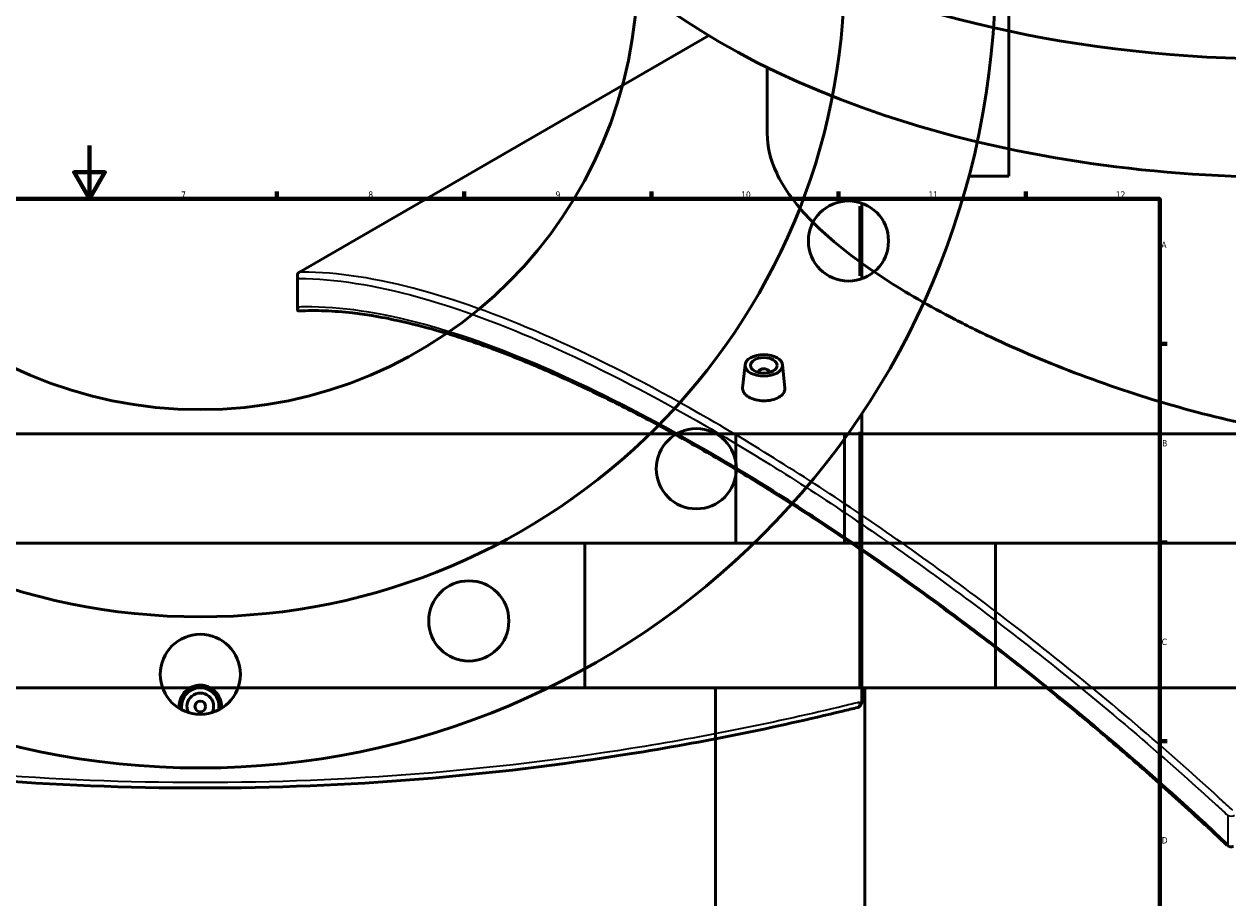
# Model space of a CAD drawing. Header units: millimetres. Extents: x -674 to 1236, y -345 to 971.
# Tile 11 of 13: x 396 to 846, y 313 to 639. Entities that reach past the tile are written whole.
import ezdxf

# ---------------------------------------------------------------- set-up
doc = ezdxf.new("R2010")
doc.units = ezdxf.units.MM
for name, color, linetype, lineweight in [('Border (ANSI)', 7, 'Continuous', 70), ('Dimension (ANSI)', 7, 'Continuous', 25), ('Visible (ANSI)', 7, 'Continuous', 50), ('Visible Narrow (ANSI)', 7, 'Continuous', 35)]:
    doc.layers.add(name, color=color, linetype=linetype, lineweight=lineweight)
doc.styles.add('Note Text (ANSI)', font='tahoma.ttf')
doc.dimstyles.new('Default - mm (ANSI)', dxfattribs={"dimtxt": 2.4, "dimasz": 2.5, "dimexe": 3.175, "dimexo": 1.6002, "dimgap": 0.8, "dimtad": 0, "dimtoh": 1, "dimdec": 0, "dimrnd": 1e-08, "dimzin": 4, "dimdsep": 46, "dimtxsty": 'Note Text (ANSI)', "dimcen": 0.09, "dimdle": 10, "dimclrd": 256, "dimclre": 256, "dimclrt": 5, "dimadec": 1, "dimazin": 1, "dimtfac": 1.27, "dimtofl": 0, "dimtmove": 0, "dimatfit": 3, "dimfxl": 1, "dimtolj": 1, "dimtzin": 4, "dimlwd": -1, "dimlwe": -1, "dimarcsym": 0})

# ---------------------------------------------------------------- blocks, each defined once
blk = doc.blocks.new('Borders Default Border')
at = {"layer": 'Border (ANSI)'}
for p, q in [((490.58, 574), (490.58, 576.8)), ((560.67, 574), (560.67, 576.8)), ((630.75, 574), (630.75, 576.8)), ((700.83, 574), (700.83, 576.8)), ((770.92, 574), (770.92, 576.8)), ((821, 519.75), (823.8, 519.75)), ((821, 445.5), (823.8, 445.5)), ((821, 371.25), (823.8, 371.25))]:
    blk.add_line(p, q, dxfattribs=at)
at = {"layer": 'Border (ANSI)', "flags": 128}
for points in [[(420.5, 594), (420.5, 574), (414.73, 584), (426.27, 584), (420.5, 574)], [(20, 20), (20, 574), (821, 574), (821, 20), (20, 20)]]:
    blk.add_lwpolyline(points, dxfattribs=at)
at = {"layer": 'Border (ANSI)', "color": 5, "true_color": 0x0000ff, "char_height": 2.4, "attachment_point": 7, "style": 'Note Text (ANSI)'}
for s, insert in [('7', (454.8, 574.4)), ('8', (524.84, 574.35)), ('9', (594.92, 574.35)), ('10', (664.35, 574.35)), ('11', (734.43, 574.4)), ('12', (804.52, 574.4)), ('A', (821.58, 555.68)), ('B', (821.87, 481.43)), ('C', (821.71, 407.13)), ('D', (821.72, 332.93))]:
    blk.add_mtext(s, dxfattribs=dict(at, insert=insert))
blk = doc.blocks.new('*D7')
at = {"layer": 'Defpoints', "color": 0, "transparency": 16777216}
for p in [(402.94, 811.18), (521.03, 506.25)]:
    blk.add_point(p, dxfattribs=at)
at = {"layer": 'Dimension (ANSI)', "transparency": 16777216}
for p, q in [((447.56, 695.94), (403.84, 808.85)), ((444.4, 695.94), (447.56, 695.94))]:
    blk.add_line(p, q, dxfattribs=at)
blk.add_solid([(404.23, 809), (403.45, 808.7), (402.94, 811.18)], dxfattribs=at)
at = {"layer": 'Dimension (ANSI)', "color": 5, "transparency": 16777216, "insert": (435.84, 697.24), "char_height": 2.4, "attachment_point": 1, "style": 'Note Text (ANSI)'}
blk.add_mtext('\\A1;∅327', dxfattribs=at)
blk = doc.blocks.new('*D8')
at = {"layer": 'Defpoints', "color": 0, "transparency": 16777216}
for p in [(295.95, 905.57), (628.02, 411.86)]:
    blk.add_point(p, dxfattribs=at)
at = {"layer": 'Dimension (ANSI)', "transparency": 16777216}
for p, q in [((348.73, 827.1), (297.34, 903.49)), ((345.53, 827.1), (348.73, 827.1))]:
    blk.add_line(p, q, dxfattribs=at)
blk.add_solid([(297.69, 903.73), (296.99, 903.26), (295.95, 905.57)], dxfattribs=at)
at = {"layer": 'Dimension (ANSI)', "color": 5, "transparency": 16777216, "insert": (337.03, 828.39), "char_height": 2.4, "attachment_point": 1, "style": 'Note Text (ANSI)'}
blk.add_mtext('\\A1;∅595', dxfattribs=at)

msp = doc.modelspace()

# ---------------------------------------------------------------- linework, layer by layer
at = {"layer": 'Visible (ANSI)'}
for p, q in [((764.48, 734.96), (764.48, 582.46)), ((499.09, 546.63), (652.25, 635.06)), ((674.13, 598.48), (674.13, 623.16)), ((749.55, 582.46), (764.48, 582.46)), ((709.48, 544.11), (709.48, 572.41)), ((498.34, 532.65), (498.34, 545.29)), ((665.84, 512.01), (664.91, 503.36)), ((670.83, 509.31), (670.83, 509.11)), ((674.83, 509.31), (674.83, 509.11)), ((679.81, 512.01), (680.74, 503.36)), ((709.48, 385.78), (709.48, 493.64)), ((702.98, 486.21), (220.98, 486.21)), ((1144.38, 486.21), (662.38, 486.21)), ((662.38, 445.21), (662.38, 486.21)), ((702.98, 445.21), (702.98, 486.21)), ((759.48, 445.21), (164.48, 445.21)), ((1200.88, 445.21), (605.88, 445.21)), ((605.88, 391.21), (605.88, 445.21)), ((759.48, 391.21), (759.48, 445.21)), ((759.48, 391.21), (164.48, 391.21)), ((1200.88, 391.21), (605.88, 391.21)), ((654.78, 179.36), (654.78, 391.21)), ((710.58, 221.21), (710.58, 391.21))]:
    msp.add_line(p, q, dxfattribs=at)
for centre, radius in [((461.98, 658.71), 297.5), ((461.98, 658.71), 241), ((461.98, 658.71), 163.5), ((704.5, 558.26), 15), ((647.6, 473.1), 15), ((562.44, 416.19), 15), ((461.98, 396.21), 15), ((461.98, 384.21), 2)]:
    msp.add_circle(centre, radius, dxfattribs=at)
for centre, radius, start, end in [((461.98, 384.21), 7, 349.0194, 190.9806), ((461.98, 384.21), 5, 332.1819, 207.8181), ((707.48, 385.78), 2, 283.9626, 0), ((847.53, 333.72), 2, 226.6007, 300)]:
    msp.add_arc(centre, radius, start, end, dxfattribs=at)
for centre, major_axis, start_param, end_param in [((866.93, 798.06), (-297.5, 0), 4.915974, 10.791989), ((866.93, 753.97), (-297.5, 0), 0, 3.141593), ((672.83, 509.31), (-2, 0), 2.963882, 6.460896)]:
    msp.add_ellipse(centre, major_axis=major_axis, ratio=0.57735, start_param=start_param, end_param=end_param, dxfattribs=at)
for major_axis in [(-7, 0), (5, 0)]:
    msp.add_ellipse((672.83, 511.76), major_axis=major_axis, ratio=0.57735, dxfattribs=at)
for points, knots in [([(1003.26, 502.28), (998.92, 499.78), (994.31, 497.47), (984.6, 493.3), (979.5, 491.45), (963.6, 486.65), (952.17, 484.48), (928.43, 482.18), (916.09, 482.05), (891.34, 483.48), (878.92, 485.05), (854.95, 489.29), (842.54, 492.13), (817.78, 498.97), (805.43, 502.98), (781.68, 511.75), (770.24, 516.53), (754.34, 523.91), (749.24, 526.41), (739.54, 531.43), (734.93, 533.96), (726.26, 538.96), (722.07, 541.52), (714.08, 546.71), (710.29, 549.35), (699.64, 557.29), (693.52, 562.65), (683.75, 573.24), (680.07, 578.48), (675.26, 588.7), (674.13, 593.69), (674.13, 598.48)], [0, 0, 0, 0, 1.841108, 1.841108, 3.682215, 3.682215, 7.36443, 7.36443, 11.046645, 11.046645, 14.72886, 14.72886, 18.40672, 18.40672, 22.08458, 22.08458, 25.76244, 25.76244, 27.60137, 27.60137, 29.4403, 29.4403, 31.27923, 31.27923, 33.11816, 33.11816, 36.79602, 36.79602, 40.47388, 40.47388, 44.15174, 44.15174, 44.15174, 44.15174]), ([(498.62, 544.22), (498.62, 544.22), (498.62, 544.22), (498.52, 544.42), (498.44, 544.62), (498.35, 545.02), (498.33, 545.22), (498.36, 545.65), (498.42, 545.87), (498.62, 546.25), (498.76, 546.4), (498.92, 546.52)], [-0.2885815, -0.2885815, -0.2885815, -0.2885815, -0.2878581, -0.2878581, -0.218913, -0.218913, -0.1513696, -0.1513696, -0.0712534, -0.0712534, 0, 0, 0, 0]), ([(498.91, 532.11), (498.8, 532.1), (498.71, 532.12), (498.53, 532.18), (498.45, 532.25), (498.33, 532.49), (498.32, 532.67), (498.4, 533.08), (498.49, 533.32), (498.62, 533.57), (498.62, 533.57), (498.62, 533.58)], [-0.4669062, -0.4669062, -0.4669062, -0.4669062, -0.4024995, -0.4024995, -0.298374, -0.298374, -0.1579357, -0.1579357, 0, 0, 0.0013067, 0.0013067, 0.0013067, 0.0013067]), ([(846.15, 332.27), (839.79, 338.28), (833.36, 344.22), (820.4, 355.89), (813.87, 361.64), (800.73, 372.94), (794.13, 378.49), (780.88, 389.38), (774.23, 394.71), (764.25, 402.55), (760.92, 405.13), (754.27, 410.24), (750.94, 412.76), (744.29, 417.75), (740.96, 420.21), (734.33, 425.08), (731.01, 427.48), (724.39, 432.21), (721.09, 434.54), (714.5, 439.15), (711.22, 441.41), (704.66, 445.88), (701.4, 448.07), (694.89, 452.4), (691.64, 454.52), (685.18, 458.7), (681.97, 460.75), (675.57, 464.78), (672.38, 466.76), (666.05, 470.63), (662.9, 472.53), (656.64, 476.24), (653.52, 478.06), (647.34, 481.62), (644.27, 483.35), (638.17, 486.74), (635.14, 488.39), (629.14, 491.62), (626.16, 493.18), (620.25, 496.23), (617.32, 497.71), (611.51, 500.59), (608.63, 501.98), (602.93, 504.68), (600.11, 505.98), (594.52, 508.5), (591.76, 509.71), (586.28, 512.04), (583.58, 513.16), (578.23, 515.31), (575.58, 516.34), (570.36, 518.3), (567.78, 519.23), (562.68, 521), (560.16, 521.84), (555.19, 523.42), (552.74, 524.16), (545.49, 526.24), (540.79, 527.43), (532.8, 529.18), (529.45, 529.82), (523.74, 530.74), (521.33, 531.08), (515.42, 531.76), (511.98, 532.02), (505.29, 532.28), (502.05, 532.26), (498.91, 532.11)], [6.923683, 6.923683, 6.923683, 6.923683, 9.558584, 9.558584, 12.193485, 12.193485, 14.828386, 14.828386, 17.463287, 17.463287, 18.780738, 18.780738, 20.098188, 20.098188, 21.415639, 21.415639, 22.733089, 22.733089, 24.05054, 24.05054, 25.36799, 25.36799, 26.685441, 26.685441, 28.002892, 28.002892, 29.320342, 29.320342, 30.637793, 30.637793, 31.955243, 31.955243, 33.272694, 33.272694, 34.590144, 34.590144, 35.907595, 35.907595, 37.225045, 37.225045, 38.542496, 38.542496, 39.859947, 39.859947, 41.177397, 41.177397, 42.494848, 42.494848, 43.812298, 43.812298, 45.129749, 45.129749, 46.447199, 46.447199, 47.76465, 47.76465, 49.082101, 49.082101, 51.717002, 51.717002, 53.693177, 53.693177, 55.175309, 55.175309, 57.398507, 57.398507, 59.621705, 59.621705, 59.621705, 59.621705]), ([(678.44, 499.81), (677.73, 499.4), (676.84, 499.05), (674.89, 498.6), (673.82, 498.49), (671.83, 498.51), (670.77, 498.63), (668.82, 499.11), (667.93, 499.46), (666.52, 500.27), (665.91, 500.79), (665.1, 501.9), (664.9, 502.51), (664.9, 503.17), (664.9, 503.26), (664.91, 503.36)], [0, 0, 0, 0, 0.298757, 0.298757, 0.597514, 0.597514, 0.89622, 0.89622, 1.194926, 1.194926, 1.493633, 1.493633, 1.792339, 1.792339, 1.840822, 1.840822, 1.840822, 1.840822]), ([(680.74, 503.36), (680.75, 503.27), (680.76, 503.17), (680.76, 502.49), (680.56, 501.87), (679.75, 500.73), (679.14, 500.22), (678.44, 499.81)], [4.1334827, 4.1334827, 4.1334827, 4.1334827, 4.1821915, 4.1821915, 4.4809485, 4.4809485, 4.7797056, 4.7797056, 4.7797056, 4.7797056]), ([(454.09, 383.46), (454.06, 383.71), (454.05, 383.97), (454.05, 385.21), (454.25, 386.27), (455.06, 388.22), (455.67, 389.12), (457.08, 390.52), (457.97, 391.13), (459.93, 391.94), (460.99, 392.14), (462.98, 392.14), (464.04, 391.94), (465.99, 391.13), (466.89, 390.52), (468.3, 389.12), (468.91, 388.22), (469.72, 386.27), (469.92, 385.21), (469.92, 384.21)], [2.315595, 2.315595, 2.315595, 2.315595, 2.389853, 2.389853, 2.68861, 2.68861, 2.987367, 2.987367, 3.286073, 3.286073, 3.584779, 3.584779, 3.883485, 3.883485, 4.182192, 4.182192, 4.480949, 4.480949, 4.779706, 4.779706, 4.779706, 4.779706]), ([(216, 383.83), (217.83, 383.38), (219.68, 382.93), (246.72, 376.36), (273.5, 370.89), (326.86, 362.38), (353.27, 359.17), (407.12, 354.83), (434.55, 353.71), (461.98, 353.71), (489.42, 353.71), (516.85, 354.83), (570.69, 359.17), (597.1, 362.38), (650.46, 370.89), (677.23, 376.36), (704.28, 382.92), (706.12, 383.38), (707.97, 383.83)], [2.789415, 2.789415, 2.789415, 2.789415, 3.451532, 3.451532, 12.459584, 12.459584, 20.673503, 20.673503, 28.887426, 28.887426, 28.887426, 37.10135, 37.10135, 45.315269, 45.315269, 54.320552, 54.320552, 54.984851, 54.984851, 54.984851, 54.984851])]:
    msp.add_open_spline(points, degree=3, knots=knots, dxfattribs=at)
for points in [[(499.09, 546.63), (499.03, 546.6), (498.98, 546.56), (498.92, 546.52)], [(469.92, 384.21), (469.92, 383.97), (469.9, 383.71), (469.88, 383.46)]]:
    msp.add_open_spline(points, degree=3, dxfattribs=at)
at = {"layer": 'Visible Narrow (ANSI)'}
for p, q in [((708.54, 571.26), (708.54, 545.26)), ((498.62, 533.58), (498.62, 544.22)), ((708.54, 486.91), (708.54, 391.1)), ((708.63, 385.78), (709.48, 385.78)), ((846.5, 343.38), (846.5, 332.73))]:
    msp.add_line(p, q, dxfattribs=at)
for centre, major_axis, ratio, start_param, end_param in [((707.48, 385.78), (0.48, -1.94), 0.518835, 0.072125, 1.370379), ((847.53, 344.37), (2, 0), 0.57735, 4.170685, 5.497787), ((847.53, 333.72), (-1.37, -1.45), 0.049585, 5.507141, 6.283185)]:
    msp.add_ellipse(centre, major_axis=major_axis, ratio=ratio, start_param=start_param, end_param=end_param, dxfattribs=at)
for points, knots in [([(848.28, 345.32), (846.65, 346.83), (845.02, 348.33), (821.22, 370.14), (798.38, 389.45), (754.56, 423.93), (733.57, 439.31), (692.35, 467.47), (672.12, 480.24), (652.68, 491.47), (633.23, 502.69), (614.58, 512.38), (579.47, 528.28), (563.02, 534.51), (531.2, 543.7), (516.09, 546.3), (501.38, 546.63), (500.23, 546.64), (499.09, 546.63)], [-54.984851, -54.984851, -54.984851, -54.984851, -54.320552, -54.320552, -45.315269, -45.315269, -37.10135, -37.10135, -28.887426, -28.887426, -28.887426, -20.673503, -20.673503, -12.459584, -12.459584, -3.451532, -3.451532, -2.676557, -2.676557, -2.676557, -2.676557]), ([(498.62, 544.22), (499.6, 544.22), (500.58, 544.21), (515.06, 543.84), (530.13, 541.22), (561.85, 532), (578.25, 525.78), (613.26, 509.88), (631.86, 500.22), (651.26, 489.02), (670.66, 477.82), (690.85, 465.09), (731.99, 437.01), (752.93, 421.68), (796.68, 387.33), (819.48, 368.09), (843.24, 346.38), (844.87, 344.88), (846.5, 343.38)], [2.789415, 2.789415, 2.789415, 2.789415, 3.451532, 3.451532, 12.459584, 12.459584, 20.673503, 20.673503, 28.887426, 28.887426, 28.887426, 37.10135, 37.10135, 45.315269, 45.315269, 54.320552, 54.320552, 54.984851, 54.984851, 54.984851, 54.984851]), ([(846.5, 332.73), (843.69, 335.38), (840.88, 338.01), (816.26, 360.77), (793.77, 379.92), (750.79, 413.9), (730.31, 428.98), (690.05, 456.56), (670.27, 469.06), (651.26, 480.04), (632.25, 491.02), (613.99, 500.47), (579.62, 515.98), (563.5, 522.04), (532.13, 530.98), (517.15, 533.45), (502.01, 533.65), (500.31, 533.63), (498.62, 533.58)], [6.923683, 6.923683, 6.923683, 6.923683, 8.08006, 8.08006, 16.994614, 16.994614, 25.045516, 25.045516, 33.096423, 33.096423, 33.096423, 41.147331, 41.147331, 49.198233, 49.198233, 58.116583, 58.116583, 59.26977, 59.26977, 59.26977, 59.26977]), ([(708.54, 385.78), (706.7, 385.32), (704.84, 384.87), (677.74, 378.31), (650.9, 372.86), (597.42, 364.36), (570.95, 361.16), (516.98, 356.83), (489.48, 355.71), (461.98, 355.71), (434.48, 355.71), (406.99, 356.83), (353.02, 361.16), (326.55, 364.36), (273.05, 372.86), (246.21, 378.32), (218.79, 384.94), (216.63, 385.47), (214.48, 386.01)], [-54.984851, -54.984851, -54.984851, -54.984851, -54.320552, -54.320552, -45.315269, -45.315269, -37.10135, -37.10135, -28.887426, -28.887426, -28.887426, -20.673503, -20.673503, -12.459584, -12.459584, -3.451532, -3.451532, -2.676557, -2.676557, -2.676557, -2.676557])]:
    msp.add_open_spline(points, degree=3, knots=knots, dxfattribs=at)

# ---------------------------------------------------------------- block references
msp.add_blockref('Borders Default Border', (0, 0))

# ---------------------------------------------------------------- dimensions: what is measured, and where the dimension line sits
at = {"layer": 'Dimension (ANSI)'}
for p1, p2, picture, middle in [((628.02, 411.86), (295.95, 905.57), '*D8', (340.88, 827.1)), ((521.03, 506.25), (402.94, 811.18), '*D7', (439.72, 695.94))]:
    dim = msp.add_diameter_dim_2p(p1=p1, p2=p2, dimstyle='Default - mm (ANSI)', override={"dimgap": 0.8, "dimtih": 1, "dimdec": 0, "dimlfac": 1, "dimtol": 0, "dimlim": 0, "dimtp": 0, "dimtm": 0, "dimtdec": 2}, dxfattribs=at)
    dim.commit()
    dim.dimension.update_dxf_attribs({"geometry": picture, "text_midpoint": middle, "dimtype": 163})

doc.saveas('drawing.dxf')
